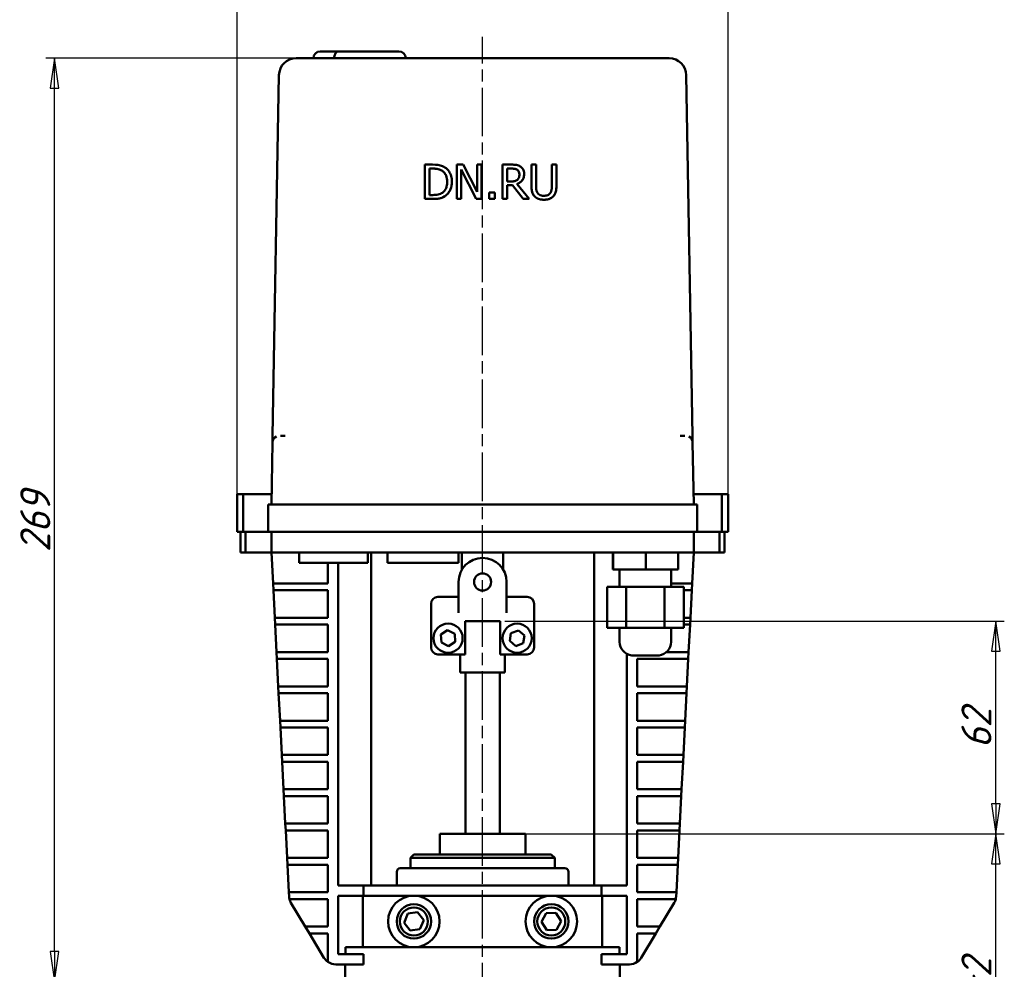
# Model space of a CAD drawing. Header units: millimetres. Extents: x -2152 to 4800, y -270 to 948.
# Tile 5 of 8: x 173 to 460, y 350 to 627. Entities that reach past the tile are written whole.
import ezdxf

# ---------------------------------------------------------------- set-up
doc = ezdxf.new("R2010")
doc.units = ezdxf.units.MM
doc.header["$LTSCALE"] = 2.5
doc.linetypes.add('CHAIN', pattern=[0.7087, 0.4724, -0.0591, 0.1181, -0.0591])
for name, color, linetype, lineweight in [('Видимый контур (ГОСТ)', 7, 'Continuous', 50), ('Линия резьбы (ГОСТ)', 7, 'Continuous', 25), ('Осевая линия (ГОСТ)', 7, 'Continuous', 25), ('Размер (ГОСТ)', 7, 'Continuous', 25)]:
    doc.layers.add(name, color=color, linetype=linetype, lineweight=lineweight)
doc.styles.add('Обычный текст (ГОСТ)', font='GOST Common Italic.ttf')
doc.dimstyles.new('Обычный (ГОСТ)', dxfattribs={"dimscale": 2.5, "dimtxt": 3.5, "dimasz": 3.5, "dimexe": 1, "dimexo": 0, "dimgap": 0.5, "dimtad": 1, "dimtxsty": 'Обычный текст (ГОСТ)', "dimblk": 'Filled-1', "dimcen": 0.09, "dimdle": 15, "dimclrd": 256, "dimclre": 256, "dimclrt": 256, "dimazin": 2, "dimtfac": 0.714286, "dimtdec": 3, "dimtmove": 0, "dimatfit": 3, "dimfxl": 1, "dimtolj": 1, "dimlwd": 25, "dimlwe": 25, "dimarcsym": 0})

# ---------------------------------------------------------------- blocks, each defined once
blk = doc.blocks.new('Filled-1')
at = {"color": 0}
for p, q in [((0, 0), (-1, 0.143)), ((-1, 0.143), (-1, -0.143)), ((-1, 0), (0, 0)), ((-1, -0.143), (0, 0))]:
    blk.add_line(p, q, dxfattribs=at)
at = {"color": 0, "flags": 128}
blk.add_lwpolyline([(-1, -0.143), (0, 0), (-1, 0.143), (-1, -0.143)], dxfattribs=at)
at = {"color": 0}
blk.add_solid([(-1, -0.143), (0, 0), (-1, 0.143), (-1, -0.143)], dxfattribs=at)
blk = doc.blocks.new('*D13')
at = {"layer": 'Defpoints', "color": 0, "linetype": 'Continuous', "transparency": 16777216}
for p in [(319.74, 389.57), (457.24, 389.57), (390.03, 294.57)]:
    blk.add_point(p, dxfattribs=at)
at = {"layer": 'Размер (ГОСТ)', "linetype": 'Continuous', "lineweight": 25, "transparency": 16777216}
for p, q in [((319.74, 389.57), (459.74, 389.57)), ((457.24, 303.32), (457.24, 380.82)), ((390.03, 294.57), (459.74, 294.57))]:
    blk.add_line(p, q, dxfattribs=at)
at = {"layer": 'Размер (ГОСТ)', "linetype": 'Continuous', "lineweight": 25, "transparency": 16777216, "xscale": 8.75, "yscale": 8.75, "zscale": 8.75}
for p, rotation in [((457.24, 389.57), 90), ((457.24, 294.57), 270)]:
    blk.add_blockref('Filled-1', p, dxfattribs=dict(at, rotation=rotation))
at = {"layer": 'Размер (ГОСТ)', "linetype": 'Continuous', "lineweight": 25, "transparency": 16777216, "insert": (447.24, 329.91), "char_height": 8.75, "attachment_point": 1, "rotation": 90, "style": 'Обычный текст (ГОСТ)'}
blk.add_mtext('\\A1;\\fGOST Common|b0|i1;{\\H8.7500;95±2}', dxfattribs=at)
blk = doc.blocks.new('*D14')
at = {"layer": 'Defpoints', "color": 0, "linetype": 'Continuous', "transparency": 16777216}
for p in [(314.28, 451.57), (457.24, 451.57), (319.74, 389.57)]:
    blk.add_point(p, dxfattribs=at)
at = {"layer": 'Размер (ГОСТ)', "linetype": 'Continuous', "lineweight": 25, "transparency": 16777216}
for p, q in [((314.28, 451.57), (459.74, 451.57)), ((457.24, 398.32), (457.24, 442.82)), ((319.74, 389.57), (459.74, 389.57))]:
    blk.add_line(p, q, dxfattribs=at)
at = {"layer": 'Размер (ГОСТ)', "linetype": 'Continuous', "lineweight": 25, "transparency": 16777216, "xscale": 8.75, "yscale": 8.75, "zscale": 8.75}
for p, rotation in [((457.24, 451.57), 90), ((457.24, 389.57), 270)]:
    blk.add_blockref('Filled-1', p, dxfattribs=dict(at, rotation=rotation))
at = {"layer": 'Размер (ГОСТ)', "linetype": 'Continuous', "lineweight": 25, "transparency": 16777216, "insert": (447.24, 414.5), "char_height": 8.75, "attachment_point": 1, "rotation": 90, "style": 'Обычный текст (ГОСТ)'}
blk.add_mtext('\\A1;62', dxfattribs=at)
blk = doc.blocks.new('*D15')
at = {"layer": 'Defpoints', "color": 0, "linetype": 'Continuous', "transparency": 16777216}
for p in [(379.28, 651.07), (236.28, 488.57), (379.28, 488.57)]:
    blk.add_point(p, dxfattribs=at)
at = {"layer": 'Размер (ГОСТ)', "linetype": 'Continuous', "lineweight": 25, "transparency": 16777216}
for p, q in [((236.28, 488.57), (236.28, 653.57)), ((245.03, 651.07), (370.53, 651.07)), ((379.28, 488.57), (379.28, 653.57))]:
    blk.add_line(p, q, dxfattribs=at)
at = {"layer": 'Размер (ГОСТ)', "linetype": 'Continuous', "lineweight": 25, "transparency": 16777216, "xscale": 8.75, "yscale": 8.75, "zscale": 8.75, "rotation": 180}
blk.add_blockref('Filled-1', (236.28, 651.07), dxfattribs=at)
at = {"layer": 'Размер (ГОСТ)', "linetype": 'Continuous', "lineweight": 25, "transparency": 16777216, "xscale": 8.75, "yscale": 8.75, "zscale": 8.75}
blk.add_blockref('Filled-1', (379.28, 651.07), dxfattribs=at)
at = {"layer": 'Размер (ГОСТ)', "linetype": 'Continuous', "lineweight": 25, "transparency": 16777216, "insert": (299.6, 661.07), "char_height": 8.75, "attachment_point": 1, "style": 'Обычный текст (ГОСТ)'}
blk.add_mtext('\\A1;143', dxfattribs=at)
blk = doc.blocks.new('*D16')
at = {"layer": 'Defpoints', "color": 0, "linetype": 'Continuous', "transparency": 16777216}
for p in [(183.11, 615.57), (259.86, 615.57), (267.78, 346.57)]:
    blk.add_point(p, dxfattribs=at)
at = {"layer": 'Размер (ГОСТ)', "linetype": 'Continuous', "lineweight": 25, "transparency": 16777216}
for p, q in [((259.86, 615.57), (180.61, 615.57)), ((183.11, 355.32), (183.11, 606.82)), ((267.78, 346.57), (180.61, 346.57))]:
    blk.add_line(p, q, dxfattribs=at)
at = {"layer": 'Размер (ГОСТ)', "linetype": 'Continuous', "lineweight": 25, "transparency": 16777216, "xscale": 8.75, "yscale": 8.75, "zscale": 8.75}
for p, rotation in [((183.11, 615.57), 90), ((183.11, 346.57), 270)]:
    blk.add_blockref('Filled-1', p, dxfattribs=dict(at, rotation=rotation))
at = {"layer": 'Размер (ГОСТ)', "linetype": 'Continuous', "lineweight": 25, "transparency": 16777216, "insert": (173.11, 471.63), "char_height": 8.75, "attachment_point": 1, "rotation": 90, "style": 'Обычный текст (ГОСТ)'}
blk.add_mtext('\\A1;269', dxfattribs=at)

msp = doc.modelspace()

# ---------------------------------------------------------------- linework, layer by layer
at = {"layer": 'Видимый контур (ГОСТ)'}
for p, q in [((260.495, 617.573), (261.495, 617.573)), ((265.875, 617.573), (261.495, 617.573)), ((265.875, 617.573), (272.871, 617.573)), ((275.993, 617.573), (272.871, 617.573)), ((282.421, 617.573), (275.993, 617.573)), ((282.421, 617.573), (283.421, 617.573)), ((259.856, 615.573), (253.463, 615.573)), ((355.704, 615.573), (259.856, 615.573)), ((362.097, 615.573), (355.704, 615.573)), ((248.464, 610.66), (246.629, 505.573)), ((368.931, 505.573), (367.097, 610.66)), ((293.229, 584.573), (290.951, 584.573)), ((290.951, 584.573), (290.951, 574.575)), ((292.28, 583.423), (293.293, 583.423)), ((292.28, 575.725), (292.28, 583.423)), ((293.293, 583.414), (292.28, 583.414)), ((302.167, 584.573), (300.279, 584.573)), ((300.279, 584.573), (300.279, 574.575)), ((301.519, 583.196), (305.943, 574.575)), ((301.519, 574.575), (301.519, 583.196)), ((305.943, 574.566), (301.519, 583.187)), ((306.195, 576.657), (302.167, 584.573)), ((307.434, 584.573), (306.195, 584.573)), ((306.195, 584.573), (306.195, 576.657)), ((307.434, 574.575), (307.434, 584.573)), ((316.203, 584.573), (313.626, 584.573)), ((313.626, 584.573), (313.626, 574.575)), ((314.955, 579.663), (314.955, 583.423)), ((314.955, 583.423), (316.276, 583.423)), ((316.276, 583.414), (314.955, 583.414)), ((323.366, 584.573), (322.037, 584.573)), ((322.037, 584.573), (322.037, 578.334)), ((323.366, 578.334), (323.366, 584.573)), ((329.274, 584.573), (327.945, 584.573)), ((327.945, 584.573), (327.945, 578.302)), ((329.274, 578.334), (329.274, 584.573)), ((298.836, 579.557), (298.836, 579.566)), ((316.122, 579.663), (314.955, 579.663)), ((319.882, 581.85), (319.882, 581.859)), ((311.324, 576.487), (309.72, 576.487)), ((309.72, 576.487), (309.72, 574.575)), ((311.324, 574.575), (311.324, 576.487)), ((314.955, 574.575), (314.955, 578.553)), ((314.955, 578.553), (316.478, 578.553)), ((316.478, 578.545), (314.955, 578.545)), ((316.478, 578.553), (319.639, 574.575)), ((316.478, 578.545), (316.478, 578.553)), ((319.639, 574.566), (316.478, 578.545)), ((321.365, 574.575), (317.807, 578.926)), ((322.037, 578.326), (322.037, 578.334)), ((329.274, 578.326), (329.274, 578.334)), ((290.951, 574.566), (290.951, 574.575)), ((290.951, 574.575), (293.253, 574.575)), ((293.253, 574.566), (290.951, 574.566)), ((293.293, 575.725), (292.28, 575.725)), ((296.794, 575.368), (296.794, 575.377)), ((300.279, 574.575), (301.519, 574.575)), ((300.279, 574.566), (300.279, 574.575)), ((301.519, 574.566), (300.279, 574.566)), ((301.519, 574.566), (301.519, 574.575)), ((305.943, 574.575), (307.434, 574.575)), ((305.943, 574.566), (305.943, 574.575)), ((307.434, 574.566), (305.943, 574.566)), ((307.434, 574.566), (307.434, 574.575)), ((309.72, 574.566), (309.72, 574.575)), ((309.72, 574.575), (311.324, 574.575)), ((311.324, 574.566), (309.72, 574.566)), ((311.324, 574.566), (311.324, 574.575)), ((313.626, 574.575), (314.955, 574.575)), ((313.626, 574.566), (313.626, 574.575)), ((314.955, 574.566), (313.626, 574.566)), ((314.955, 574.566), (314.955, 574.575)), ((319.639, 574.575), (321.365, 574.575)), ((319.639, 574.566), (319.639, 574.575)), ((321.365, 574.566), (319.639, 574.566)), ((321.365, 574.566), (321.365, 574.575)), ((246.595, 503.607), (246.629, 505.573)), ((248.903, 505.573), (250.269, 505.573)), ((365.291, 505.573), (366.657, 505.573)), ((368.931, 505.573), (368.965, 503.607)), ((246.595, 503.607), (246.28, 485.573)), ((369.28, 485.573), (368.965, 503.607)), ((236.28, 477.573), (236.28, 488.573)), ((238.079, 488.573), (236.28, 488.573)), ((238.079, 477.573), (238.079, 488.573)), ((238.079, 488.573), (246.332, 488.573)), ((369.228, 488.573), (377.481, 488.573)), ((377.481, 477.573), (377.481, 488.573)), ((379.28, 488.573), (377.481, 488.573)), ((379.28, 477.573), (379.28, 488.573)), ((245.28, 485.573), (250.28, 485.573)), ((245.28, 485.573), (245.28, 477.573)), ((250.28, 485.573), (365.28, 485.573)), ((365.28, 485.573), (370.28, 485.573)), ((370.28, 477.573), (370.28, 485.573)), ((238.079, 477.573), (236.28, 477.573)), ((237.28, 477.573), (237.28, 471.573)), ((238.079, 477.573), (245.28, 477.573)), ((238.731, 477.573), (238.731, 471.573)), ((250.28, 477.573), (245.28, 477.573)), ((246.28, 477.573), (246.28, 471.573)), ((250.28, 477.573), (365.28, 477.573)), ((370.28, 477.573), (365.28, 477.573)), ((369.28, 471.573), (369.28, 477.573)), ((370.28, 477.573), (377.481, 477.573)), ((376.829, 477.573), (376.829, 471.573)), ((379.28, 477.573), (377.481, 477.573)), ((378.28, 477.573), (378.28, 471.573)), ((237.28, 471.573), (238.731, 471.573)), ((246.28, 471.573), (238.731, 471.573)), ((246.28, 471.573), (246.74, 462.573)), ((251.28, 471.573), (246.28, 471.573)), ((364.28, 471.573), (251.28, 471.573)), ((254.323, 471.573), (254.323, 468.573)), ((274.323, 471.573), (274.323, 468.573)), ((275.28, 471.573), (275.28, 374.573)), ((280.038, 471.573), (280.038, 468.573)), ((300.75, 471.573), (300.75, 468.573)), ((301.78, 466.591), (301.78, 471.573)), ((313.78, 466.591), (313.78, 471.573)), ((340.28, 471.573), (340.28, 374.573)), ((345.682, 471.573), (345.682, 466.573)), ((345.771, 471.573), (345.771, 466.573)), ((355.296, 471.573), (355.296, 466.573)), ((369.28, 471.573), (364.28, 471.573)), ((364.732, 471.573), (364.732, 466.573)), ((368.82, 462.573), (369.28, 471.573)), ((376.829, 471.573), (369.28, 471.573)), ((376.829, 471.573), (378.28, 471.573)), ((254.323, 468.573), (274.323, 468.573)), ((262.748, 468.573), (262.748, 462.573)), ((265.748, 468.573), (265.748, 374.573)), ((300.75, 468.573), (280.038, 468.573)), ((345.771, 466.573), (345.682, 466.573)), ((355.296, 466.573), (345.771, 466.573)), ((347.707, 466.573), (347.707, 461.573)), ((364.732, 466.573), (355.296, 466.573)), ((362.707, 466.573), (362.707, 461.573)), ((246.74, 462.573), (250.746, 462.573)), ((246.74, 462.573), (246.843, 460.573)), ((250.746, 462.573), (262.748, 462.573)), ((300.78, 457.694), (300.78, 462.986)), ((314.78, 462.986), (314.78, 457.694)), ((364.815, 462.573), (362.707, 462.573)), ((364.815, 462.573), (368.82, 462.573)), ((368.718, 460.573), (368.82, 462.573)), ((250.848, 460.573), (246.843, 460.573)), ((246.843, 460.573), (247.252, 452.573)), ((262.748, 460.573), (250.848, 460.573)), ((262.748, 460.573), (262.748, 452.573)), ((349.592, 461.573), (344.057, 461.573)), ((344.057, 461.573), (344.057, 449.573)), ((360.742, 461.573), (349.592, 461.573)), ((349.592, 461.573), (349.592, 449.573)), ((366.357, 461.573), (360.742, 461.573)), ((360.742, 461.573), (360.742, 449.573)), ((366.357, 461.573), (366.357, 449.573)), ((368.718, 460.573), (366.357, 460.573)), ((368.308, 452.573), (368.718, 460.573)), ((292.78, 456.65), (292.78, 443.9)), ((300.78, 458.65), (294.78, 458.65)), ((300.78, 455.84), (300.78, 457.694)), ((320.78, 458.65), (314.78, 458.65)), ((314.78, 457.694), (314.78, 455.84)), ((322.78, 443.9), (322.78, 456.65)), ((300.78, 455.84), (300.78, 453.986)), ((314.78, 453.986), (314.78, 455.84)), ((247.252, 452.573), (247.354, 450.573)), ((247.252, 452.573), (251.257, 452.573)), ((251.359, 450.573), (247.354, 450.573)), ((247.354, 450.573), (247.763, 442.573)), ((251.257, 452.573), (262.748, 452.573)), ((262.748, 450.573), (251.359, 450.573)), ((262.748, 450.573), (262.748, 442.573)), ((302.657, 451.573), (302.657, 441.9)), ((312.904, 451.573), (302.657, 451.573)), ((312.904, 441.9), (312.904, 451.573)), ((366.357, 452.573), (368.308, 452.573)), ((368.206, 450.573), (366.357, 450.573)), ((367.797, 442.573), (368.206, 450.573)), ((368.206, 450.573), (368.308, 452.573)), ((295.662, 447.649), (297.596, 448.911)), ((295.789, 445.343), (295.662, 447.649)), ((297.596, 448.911), (299.656, 447.868)), ((299.656, 447.868), (299.783, 445.562)), ((315.677, 445.791), (316.052, 448.07)), ((316.052, 448.07), (318.213, 448.884)), ((318.213, 448.884), (319.999, 447.419)), ((319.999, 447.419), (319.623, 445.141)), ((349.592, 449.573), (344.057, 449.573)), ((347.707, 449.573), (347.707, 445.541)), ((360.742, 449.573), (349.592, 449.573)), ((366.357, 449.573), (360.742, 449.573)), ((362.707, 449.573), (362.707, 445.541)), ((297.849, 444.299), (295.789, 445.343)), ((299.783, 445.562), (297.849, 444.299)), ((317.462, 444.327), (315.677, 445.791)), ((319.623, 445.141), (317.462, 444.327)), ((247.763, 442.573), (247.865, 440.573)), ((247.763, 442.573), (251.768, 442.573)), ((251.768, 442.573), (262.748, 442.573)), ((294.78, 441.9), (302.657, 441.9)), ((301.28, 436.573), (301.28, 441.9)), ((312.904, 441.9), (320.78, 441.9)), ((314.28, 436.573), (314.28, 441.9)), ((349.812, 442.018), (349.812, 374.573)), ((363.792, 442.573), (361.388, 442.573)), ((363.792, 442.573), (367.797, 442.573)), ((367.695, 440.573), (367.797, 442.573)), ((251.871, 440.573), (247.865, 440.573)), ((247.865, 440.573), (248.275, 432.573)), ((262.748, 440.573), (251.871, 440.573)), ((262.748, 440.573), (262.748, 432.573)), ((359.207, 441.573), (351.207, 441.573)), ((352.812, 440.573), (352.812, 432.573)), ((352.812, 440.573), (363.69, 440.573)), ((367.695, 440.573), (363.69, 440.573)), ((367.286, 432.573), (367.695, 440.573)), ((314.28, 436.573), (301.28, 436.573)), ((302.78, 389.573), (302.78, 436.573)), ((312.78, 389.573), (312.78, 436.573)), ((248.275, 432.573), (248.377, 430.573)), ((248.275, 432.573), (252.28, 432.573)), ((252.382, 430.573), (248.377, 430.573)), ((248.377, 430.573), (248.786, 422.573)), ((252.28, 432.573), (262.748, 432.573)), ((262.748, 430.573), (252.382, 430.573)), ((262.748, 430.573), (262.748, 422.573)), ((363.28, 432.573), (352.812, 432.573)), ((352.812, 430.573), (352.812, 422.573)), ((352.812, 430.573), (363.178, 430.573)), ((367.183, 430.573), (363.178, 430.573)), ((363.28, 432.573), (367.286, 432.573)), ((366.774, 422.573), (367.183, 430.573)), ((367.183, 430.573), (367.286, 432.573)), ((248.786, 422.573), (248.888, 420.573)), ((248.786, 422.573), (252.791, 422.573)), ((252.791, 422.573), (262.748, 422.573)), ((362.769, 422.573), (352.812, 422.573)), ((362.769, 422.573), (366.774, 422.573)), ((366.672, 420.573), (366.774, 422.573)), ((252.893, 420.573), (248.888, 420.573)), ((248.888, 420.573), (249.297, 412.573)), ((262.748, 420.573), (252.893, 420.573)), ((262.748, 420.573), (262.748, 412.573)), ((352.812, 420.573), (352.812, 412.573)), ((352.812, 420.573), (362.667, 420.573)), ((366.672, 420.573), (362.667, 420.573)), ((366.263, 412.573), (366.672, 420.573)), ((249.297, 412.573), (249.4, 410.573)), ((249.297, 412.573), (253.303, 412.573)), ((253.405, 410.573), (249.4, 410.573)), ((249.4, 410.573), (249.809, 402.573)), ((253.303, 412.573), (262.748, 412.573)), ((262.748, 410.573), (253.405, 410.573)), ((262.748, 410.573), (262.748, 402.573)), ((362.258, 412.573), (352.812, 412.573)), ((352.812, 410.573), (352.812, 402.573)), ((352.812, 410.573), (362.155, 410.573)), ((366.161, 410.573), (362.155, 410.573)), ((362.258, 412.573), (366.263, 412.573)), ((365.752, 402.573), (366.161, 410.573)), ((366.161, 410.573), (366.263, 412.573)), ((249.809, 402.573), (249.911, 400.573)), ((249.809, 402.573), (253.814, 402.573)), ((253.814, 402.573), (262.748, 402.573)), ((361.746, 402.573), (352.812, 402.573)), ((361.746, 402.573), (365.752, 402.573)), ((365.649, 400.573), (365.752, 402.573)), ((253.916, 400.573), (249.911, 400.573)), ((249.911, 400.573), (250.32, 392.573)), ((262.748, 400.573), (253.916, 400.573)), ((262.748, 400.573), (262.748, 392.573)), ((352.812, 400.573), (352.812, 392.573)), ((352.812, 400.573), (361.644, 400.573)), ((365.649, 400.573), (361.644, 400.573)), ((365.24, 392.573), (365.649, 400.573)), ((250.32, 392.573), (250.422, 390.573)), ((250.32, 392.573), (254.325, 392.573)), ((254.428, 390.573), (250.422, 390.573)), ((250.422, 390.573), (250.831, 382.573)), ((254.325, 392.573), (262.748, 392.573)), ((262.748, 390.573), (254.428, 390.573)), ((262.748, 390.573), (262.748, 382.573)), ((361.235, 392.573), (352.812, 392.573)), ((352.812, 390.573), (352.812, 382.573)), ((352.812, 390.573), (361.133, 390.573)), ((365.138, 390.573), (361.133, 390.573)), ((361.235, 392.573), (365.24, 392.573)), ((364.729, 382.573), (365.138, 390.573)), ((365.138, 390.573), (365.24, 392.573)), ((295.324, 389.573), (295.824, 389.573)), ((295.324, 389.573), (295.324, 383.573)), ((295.824, 389.573), (307.28, 389.573)), ((307.28, 389.573), (308.28, 389.573)), ((308.28, 389.573), (319.736, 389.573)), ((319.736, 389.573), (320.236, 389.573)), ((320.236, 383.573), (320.236, 389.573)), ((250.831, 382.573), (250.934, 380.573)), ((250.831, 382.573), (254.837, 382.573)), ((254.837, 382.573), (262.748, 382.573)), ((287.78, 383.573), (286.78, 382.573)), ((328.78, 382.573), (286.78, 382.573)), ((286.78, 379.573), (286.78, 382.573)), ((287.78, 383.573), (327.78, 383.573)), ((327.78, 383.573), (328.78, 382.573)), ((328.78, 379.573), (328.78, 382.573)), ((360.724, 382.573), (352.812, 382.573)), ((360.724, 382.573), (364.729, 382.573)), ((364.626, 380.573), (364.729, 382.573)), ((254.939, 380.573), (250.934, 380.573)), ((250.934, 380.573), (251.343, 372.573)), ((262.748, 380.573), (254.939, 380.573)), ((262.748, 380.573), (262.748, 372.573)), ((282.78, 374.573), (282.78, 378.573)), ((283.78, 379.573), (331.78, 379.573)), ((332.78, 374.573), (332.78, 378.573)), ((352.812, 380.573), (352.812, 372.573)), ((352.812, 380.573), (360.621, 380.573)), ((364.626, 380.573), (360.621, 380.573)), ((364.217, 372.573), (364.626, 380.573)), ((265.748, 374.573), (273.139, 374.573)), ((273.139, 371.573), (273.139, 374.573)), ((342.421, 374.573), (273.139, 374.573)), ((342.421, 374.573), (349.812, 374.573)), ((342.421, 371.573), (342.421, 374.573)), ((251.343, 372.573), (255.348, 372.573)), ((251.343, 372.573), (251.404, 371.375)), ((255.45, 370.573), (251.528, 370.573)), ((255.348, 372.573), (262.748, 372.573)), ((262.748, 370.573), (255.45, 370.573)), ((262.748, 370.573), (262.748, 362.573)), ((265.748, 371.573), (265.748, 354.573)), ((265.748, 371.573), (273.139, 371.573)), ((272.909, 356.573), (272.909, 371.573)), ((287.76, 371.573), (273.139, 371.573)), ((327.8, 371.573), (287.76, 371.573)), ((342.421, 371.573), (327.8, 371.573)), ((342.421, 371.573), (349.812, 371.573)), ((342.651, 371.573), (342.651, 356.573)), ((349.812, 371.573), (349.812, 354.573)), ((360.212, 372.573), (352.812, 372.573)), ((352.812, 370.573), (352.812, 362.573)), ((352.812, 370.573), (360.11, 370.573)), ((364.032, 370.573), (360.11, 370.573)), ((360.212, 372.573), (364.217, 372.573)), ((364.156, 371.375), (364.217, 372.573)), ((251.97, 369.52), (256.142, 362.573)), ((359.418, 362.573), (363.59, 369.52)), ((284.9, 363.683), (285.992, 366.355)), ((285.992, 366.355), (288.853, 366.744)), ((288.853, 366.744), (290.62, 364.462)), ((290.62, 364.462), (289.527, 361.79)), ((324.916, 363.962), (326.262, 366.516)), ((326.262, 366.516), (329.147, 366.626)), ((329.147, 366.626), (330.685, 364.183)), ((256.142, 362.573), (257.343, 360.573)), ((256.142, 362.573), (260.808, 362.573)), ((260.808, 362.573), (262.748, 362.573)), ((286.667, 361.401), (284.9, 363.683)), ((289.527, 361.79), (286.667, 361.401)), ((326.454, 361.519), (324.916, 363.962)), ((329.338, 361.63), (326.454, 361.519)), ((330.685, 364.183), (329.338, 361.63)), ((354.752, 362.573), (352.812, 362.573)), ((354.752, 362.573), (359.418, 362.573)), ((358.217, 360.573), (359.418, 362.573)), ((262.009, 360.573), (257.343, 360.573)), ((257.343, 360.573), (261.583, 353.513)), ((262.748, 360.573), (262.009, 360.573)), ((262.748, 360.573), (262.748, 352.275)), ((352.812, 360.573), (352.812, 352.275)), ((352.812, 360.573), (353.551, 360.573)), ((358.217, 360.573), (353.551, 360.573)), ((353.977, 353.513), (358.217, 360.573)), ((287.76, 356.573), (267.893, 356.573)), ((267.893, 354.573), (267.893, 356.573)), ((327.8, 356.573), (287.76, 356.573)), ((347.667, 356.573), (327.8, 356.573)), ((347.667, 356.573), (347.667, 354.573)), ((265.748, 354.573), (273.139, 354.573)), ((273.139, 354.573), (273.139, 351.573)), ((342.421, 351.573), (342.421, 354.573)), ((342.421, 354.573), (349.812, 354.573)), ((273.139, 351.573), (265.012, 351.573)), ((267.78, 351.573), (267.78, 346.573)), ((350.548, 351.573), (342.421, 351.573)), ((347.78, 351.573), (347.78, 346.573))]:
    msp.add_line(p, q, dxfattribs=at)
for centre, radius in [((307.78, 462.986), 2.5), ((297.723, 446.605), 4.25), ((317.838, 446.605), 4.25), ((287.76, 364.073), 7.5), ((327.8, 364.073), 7.5), ((287.76, 364.073), 5), ((287.76, 364.073), 4.08), ((327.8, 364.073), 5), ((327.8, 364.073), 4.08)]:
    msp.add_circle(centre, radius, dxfattribs=at)
for centre, radius, start, end in [((260.495, 615.573), 2, 90, 180), ((283.421, 615.573), 2, 0, 90), ((253.463, 610.573), 5, 90, 179), ((362.097, 610.573), 5, 1, 90), ((248.595, 503.573), 2, 115.74916, 179), ((366.966, 503.573), 2, 1, 64.25084), ((307.78, 462.986), 7, 0, 180), ((294.78, 456.65), 2, 90, 180), ((320.78, 456.65), 2, 0, 90), ((351.707, 445.541), 4, 180, 262.81924), ((358.707, 445.541), 4, 277.18076, 0), ((294.78, 443.9), 2, 180, 270), ((320.78, 443.9), 2, 270, 0), ((283.78, 378.573), 1, 90, 180), ((331.78, 378.573), 1, 0, 90), ((255.399, 371.58), 4, 182.92751, 194.58194), ((255.399, 371.58), 4, 194.58194, 210.98687), ((360.161, 371.58), 4, 329.01313, 345.41806), ((360.161, 371.58), 4, 345.41806, 357.07249), ((265.012, 355.573), 4, 210.98687, 235.53352), ((350.548, 355.573), 4, 304.46648, 329.01313), ((265.012, 355.573), 4, 235.53352, 270), ((350.548, 355.573), 4, 270, 304.46648)]:
    msp.add_arc(centre, radius, start, end, dxfattribs=at)
for points, degree, knots in [([(265.875, 617.573), (265.873, 617.573), (265.871, 617.573), (265.741, 617.572), (265.616, 617.551), (265.363, 617.456), (265.237, 617.376), (265.001, 617.147), (264.893, 616.994), (264.723, 616.637), (264.659, 616.442), (264.574, 616.019), (264.552, 615.798), (264.552, 615.573)], 3, [-0.34716624, -0.34716624, -0.34716624, -0.34716624, -0.34627946, -0.34627946, -0.28351182, -0.28351182, -0.21244805, -0.21244805, -0.13662184, -0.13662184, -0.06752464, -0.06752464, 0, 0, 0, 0]), ([(296.81, 583.779), (296.395, 584.052), (295.921, 584.237), (295.187, 584.429), (294.575, 584.573), (293.229, 584.573)], 3, [-1.166779, -1.166779, -1.166779, -1.166779, -0.4038082, -0.4038082, 0, 0, 0, 0]), ([(293.293, 583.423), (294.092, 583.423), (294.55, 583.339), (295.199, 583.186), (295.579, 583.034), (295.935, 582.823)], 3, [-0.20022346, -0.20022346, -0.20022346, -0.20022346, -0.12414037, -0.12414037, 0, 0, 0, 0]), ([(295.935, 582.823), (296.206, 582.658), (296.445, 582.455), (296.856, 581.965), (297.017, 581.688), (297.37, 580.822), (297.451, 580.194), (297.451, 579.582)], 3, [-0.37495521, -0.37495521, -0.37495521, -0.37495521, -0.28011976, -0.28011976, -0.18367817, -0.18367817, 0, 0, 0, 0]), ([(297.451, 579.582), (297.449, 580.727), (296.689, 582.353), (295.935, 582.815)], 2, [0.0037943, 0.0037943, 0.0037943, 1, 2, 2, 2]), ([(298.836, 579.566), (298.836, 580.125), (298.778, 580.688), (298.465, 581.834), (298.228, 582.263), (297.696, 583.059), (297.293, 583.459), (296.81, 583.779)], 3, [-0.38782327, -0.38782327, -0.38782327, -0.38782327, -0.28707726, -0.28707726, -0.17385028, -0.17385028, 0, 0, 0, 0]), ([(318.747, 584.047), (318.576, 584.157), (318.397, 584.251), (318.024, 584.397), (317.835, 584.449), (317.167, 584.557), (316.683, 584.573), (316.203, 584.573)], 3, [-0.26418863, -0.26418863, -0.26418863, -0.26418863, -0.20318537, -0.20318537, -0.14414274, -0.14414274, 0, 0, 0, 0]), ([(316.276, 583.423), (316.499, 583.423), (316.913, 583.413), (317.474, 583.285), (317.679, 583.204), (317.864, 583.083)], 3, [-0.17270588, -0.17270588, -0.17270588, -0.17270588, -0.06637991, -0.06637991, 0, 0, 0, 0]), ([(317.864, 583.083), (317.976, 583.007), (318.078, 582.917), (318.263, 582.692), (318.324, 582.574), (318.459, 582.246), (318.496, 582.001), (318.496, 581.754)], 3, [-0.13391048, -0.13391048, -0.13391048, -0.13391048, -0.10614336, -0.10614336, -0.07407536, -0.07407536, 0, 0, 0, 0]), ([(318.496, 581.749), (318.495, 582.184), (318.188, 582.855), (317.864, 583.074)], 2, [0.0044286, 0.0044286, 0.0044286, 1, 2, 2, 2]), ([(319.882, 581.859), (319.882, 582.139), (319.853, 582.422), (319.724, 582.883), (319.637, 583.105), (319.275, 583.632), (319.033, 583.862), (318.747, 584.047)], 3, [-0.31719631, -0.31719631, -0.31719631, -0.31719631, -0.19160618, -0.19160618, -0.10211365, -0.10211365, 0, 0, 0, 0]), ([(297.451, 579.582), (297.451, 579.134), (297.412, 578.67), (297.234, 577.947), (297.109, 577.575), (296.651, 576.879), (296.38, 576.608), (296.057, 576.39)], 3, [-0.45249502, -0.45249502, -0.45249502, -0.45249502, -0.25012064, -0.25012064, -0.11711415, -0.11711415, 0, 0, 0, 0]), ([(296.794, 575.377), (297.156, 575.616), (297.47, 575.907), (298.046, 576.627), (298.275, 577.043), (298.716, 578.109), (298.836, 578.829), (298.836, 579.566)], 3, [-0.45731574, -0.45731574, -0.45731574, -0.45731574, -0.34626632, -0.34626632, -0.22101059, -0.22101059, 0, 0, 0, 0]), ([(317.929, 580.182), (317.824, 580.077), (317.707, 579.99), (317.39, 579.819), (317.223, 579.78), (316.819, 579.69), (316.465, 579.663), (316.122, 579.663)], 3, [-0.13871882, -0.13871882, -0.13871882, -0.13871882, -0.12407403, -0.12407403, -0.10301852, -0.10301852, 0, 0, 0, 0]), ([(317.807, 578.926), (318.054, 579.018), (318.291, 579.133), (318.723, 579.41), (318.915, 579.567), (319.429, 580.105), (319.587, 580.441), (319.818, 581.01), (319.882, 581.433), (319.882, 581.859)], 3, [-0.24280359, -0.24280359, -0.24280359, -0.24280359, -0.21274627, -0.21274627, -0.18415698, -0.18415698, -0.12785, -0.12785, 0, 0, 0, 0]), ([(319.882, 581.85), (319.882, 580.757), (318.765, 579.276), (317.813, 578.919)], 2, [0, 0, 0, 1, 1.9971406, 1.9971406, 1.9971406]), ([(318.496, 581.754), (318.496, 581.566), (318.482, 581.376), (318.415, 581.006), (318.366, 580.85), (318.217, 580.514), (318.091, 580.335), (317.929, 580.182)], 3, [-0.15370101, -0.15370101, -0.15370101, -0.15370101, -0.11042857, -0.11042857, -0.06689671, -0.06689671, 0, 0, 0, 0]), ([(322.037, 578.334), (322.037, 577.137), (322.239, 576.522), (322.509, 575.87), (322.72, 575.558), (322.994, 575.288)], 3, [-0.21162953, -0.21162953, -0.21162953, -0.21162953, -0.11534392, -0.11534392, 0, 0, 0, 0]), ([(323.796, 576.317), (323.624, 576.577), (323.513, 576.862), (323.424, 577.332), (323.366, 577.679), (323.366, 578.334)], 3, [-0.56351776, -0.56351776, -0.56351776, -0.56351776, -0.19667394, -0.19667394, 0, 0, 0, 0]), ([(327.945, 578.302), (327.945, 577.662), (327.886, 577.312), (327.792, 576.845), (327.682, 576.569), (327.515, 576.317)], 3, [-0.14283846, -0.14283846, -0.14283846, -0.14283846, -0.0906222, -0.0906222, 0, 0, 0, 0]), ([(328.318, 575.288), (328.495, 575.457), (328.646, 575.647), (328.899, 576.073), (328.995, 576.303), (329.227, 577.122), (329.274, 577.733), (329.274, 578.334)], 3, [-0.32898042, -0.32898042, -0.32898042, -0.32898042, -0.25549867, -0.25549867, -0.18032752, -0.18032752, 0, 0, 0, 0]), ([(293.253, 574.575), (293.885, 574.575), (294.627, 574.608), (295.532, 574.795), (296.09, 574.935), (296.794, 575.377)], 3, [-0.80240266, -0.80240266, -0.80240266, -0.80240266, -0.24937987, -0.24937987, 0, 0, 0, 0]), ([(296.057, 576.39), (295.876, 576.263), (295.685, 576.156), (295.198, 575.946), (294.958, 575.891), (294.345, 575.761), (293.804, 575.725), (293.293, 575.725)], 3, [-0.21232067, -0.21232067, -0.21232067, -0.21232067, -0.18780692, -0.18780692, -0.15332254, -0.15332254, 0, 0, 0, 0]), ([(322.994, 575.288), (323.148, 575.133), (323.318, 574.999), (323.696, 574.765), (323.899, 574.67), (324.418, 574.487), (324.906, 574.364), (325.652, 574.364)], 3, [-0.52943991, -0.52943991, -0.52943991, -0.52943991, -0.37889775, -0.37889775, -0.22361387, -0.22361387, 0, 0, 0, 0]), ([(325.652, 575.499), (325.4, 575.499), (325.143, 575.521), (324.723, 575.622), (324.485, 575.7), (324.07, 575.978), (323.918, 576.132), (323.796, 576.317)], 3, [-0.26633749, -0.26633749, -0.26633749, -0.26633749, -0.14991162, -0.14991162, -0.06637184, -0.06637184, 0, 0, 0, 0]), ([(327.515, 576.317), (327.425, 576.18), (327.316, 576.06), (327.022, 575.824), (326.857, 575.745), (326.401, 575.555), (326.027, 575.499), (325.652, 575.499)], 3, [-0.17568122, -0.17568122, -0.17568122, -0.17568122, -0.14821918, -0.14821918, -0.11261858, -0.11261858, 0, 0, 0, 0]), ([(325.652, 574.364), (326.515, 574.364), (327.018, 574.513), (327.693, 574.783), (328.027, 575.002), (328.318, 575.288)], 3, [-0.2182194, -0.2182194, -0.2182194, -0.2182194, -0.12226013, -0.12226013, 0, 0, 0, 0])]:
    msp.add_open_spline(points, degree=degree, knots=knots, dxfattribs=at)
for points in [[(295.935, 582.815), (295.4, 583.131), (294.193, 583.414), (293.293, 583.414)], [(317.864, 583.074), (317.58, 583.26), (316.827, 583.414), (316.276, 583.414)], [(298.836, 579.557), (298.836, 578.188), (297.726, 575.984), (296.794, 575.368)], [(322.994, 575.279), (322.467, 575.798), (322.037, 577.256), (322.037, 578.326)], [(329.274, 578.326), (329.274, 577.281), (328.853, 575.79), (328.318, 575.279)], [(296.794, 575.368), (296.032, 574.89), (294.468, 574.566), (293.253, 574.566)], [(325.652, 574.356), (324.768, 574.356), (323.455, 574.817), (322.994, 575.279)], [(328.318, 575.279), (327.84, 574.809), (326.575, 574.356), (325.652, 574.356)]]:
    msp.add_open_spline(points, degree=2, dxfattribs=at)
at = {"layer": 'Линия резьбы (ГОСТ)'}
for centre in [(287.76, 364.073), (327.8, 364.073)]:
    msp.add_arc(centre, 4.103, 80, 350, dxfattribs=at)
at = {"layer": 'Осевая линия (ГОСТ)', "linetype": 'CHAIN', "ltscale": 11.993792}
msp.add_line((307.78, 210.323), (307.78, 621.823), dxfattribs=at)

# ---------------------------------------------------------------- dimensions: what is measured, and where the dimension line sits
at = {"layer": 'Размер (ГОСТ)', "linetype": 'Continuous', "lineweight": 25}
dim = msp.add_linear_dim(base=(379.28, 651.073), p1=(236.28, 488.573), p2=(379.28, 488.573), dimstyle='Обычный (ГОСТ)', override={"dimgap": 0.5, "dimdec": 2, "dimtol": 0, "dimlim": 0, "dimtp": 0, "dimtm": 0, "dimtdec": 3, "dimtofl": 0, "dimatfit": 1}, dxfattribs=at)
dim.commit()
dim.dimension.update_dxf_attribs({"geometry": '*D15', "text_midpoint": (307.78, 651.073), "dimtype": 160})
for base, p1, p2, angle, picture, middle in [((183.106, 615.573), (267.78, 346.573), (259.856, 615.573), 90, '*D16', (183.106, 481.073)), ((457.236, 451.573), (319.736, 389.573), (314.28, 451.573), 270, '*D14', (457.236, 420.573))]:
    dim = msp.add_linear_dim(base=base, p1=p1, p2=p2, angle=angle, dimstyle='Обычный (ГОСТ)', override={"dimgap": 0.5, "dimdec": 2, "dimtol": 0, "dimlim": 0, "dimtp": 0, "dimtm": 0, "dimtdec": 3, "dimtofl": 0, "dimatfit": 1}, dxfattribs=at)
    dim.commit()
    dim.dimension.update_dxf_attribs({"geometry": picture, "text_midpoint": middle, "dimtype": 160})
dim = msp.add_linear_dim(base=(457.243, 389.573), p1=(390.03, 294.573), p2=(319.736, 389.573), angle=90, text='\\fGOST Common|b0|i1;{\\H8.7500;<>±2}', dimstyle='Обычный (ГОСТ)', override={"dimgap": 0.5, "dimdec": 2, "dimtol": 0, "dimlim": 0, "dimtp": 0, "dimtm": 0, "dimtdec": 3, "dimtofl": 0, "dimatfit": 1}, dxfattribs=at)
dim.commit()
dim.dimension.update_dxf_attribs({"geometry": '*D13', "text_midpoint": (457.243, 342.073), "dimtype": 160})

doc.saveas('drawing.dxf')
